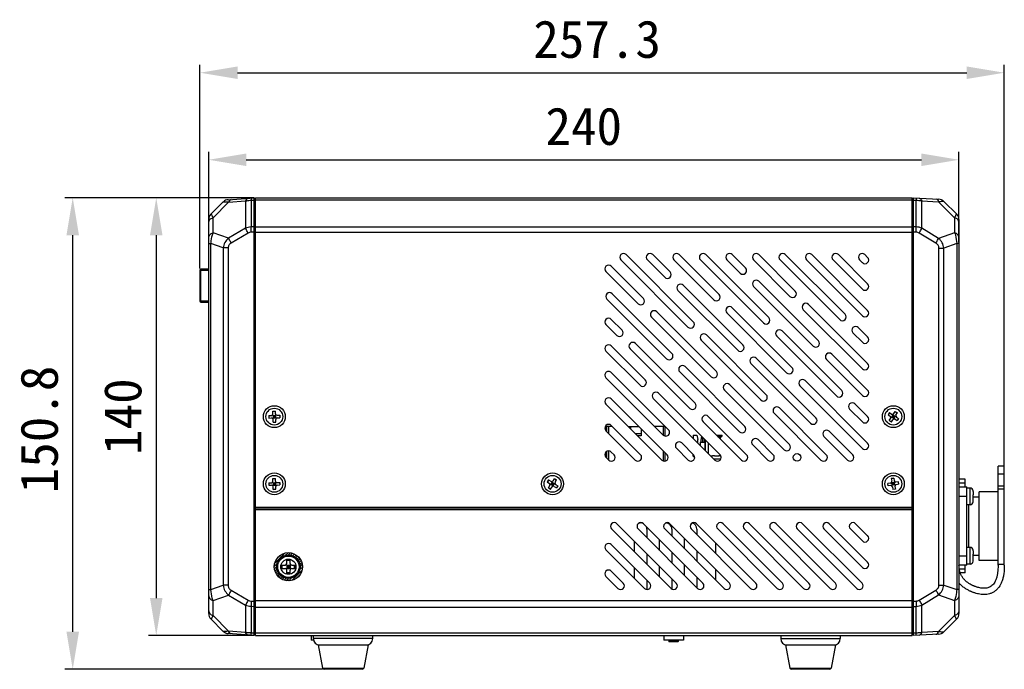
# Model space of a CAD drawing. Header units: millimetres. Extents: x 148 to 1107, y 759 to 1298.
# Tile 9 of 13: x 417 to 732, y 838 to 1046. Entities that reach past the tile are written whole.
import ezdxf

# ---------------------------------------------------------------- set-up
doc = ezdxf.new("R2010")
doc.units = ezdxf.units.MM
doc.header["$LTSCALE"] = 65.395
doc.header["$PDMODE"] = 3
doc.header["$PDSIZE"] = 8
doc.layers.get('0').update_dxf_attribs({"linetype": 'CONTINUOUS'})
doc.layers.get('Defpoints').update_dxf_attribs({"linetype": 'CONTINUOUS'})
doc.layers.add('00_COMPONENTS', color=7, linetype='CONTINUOUS')
doc.layers.add('51__DRAFT_DIMS', color=7, linetype='CONTINUOUS')
doc.styles.get("Standard").update_dxf_attribs({"font": 'simfang.ttf'})
doc.dimstyles.new('DIMSTYLE_1', dxfattribs={"dimtxt": 3, "dimasz": 3, "dimexe": 2.5, "dimexo": 0.5, "dimgap": 0.75, "dimtad": 1, "dimdsep": 46, "dimtxsty": 'STANDARD', "dimblk": '_FILLED', "dimblk1": '_FILLED', "dimblk2": '_FILLED', "dimcen": 0.09, "dimclrt": 3, "dimazin": 2, "dimtp": 0.5, "dimtm": 0.5, "dimtfac": 1, "dimtofl": 0, "dimtmove": 0, "dimatfit": 3, "dimldrblk": '_FILLED', "dimfxl": 1, "dimtolj": 1, "dimarcsym": 0})

# ---------------------------------------------------------------- blocks, each defined once
blk = doc.blocks.new('_FILLED')
at = {"color": 0, "linetype": 'ByBlock'}
blk.add_solid([(0, 0), (-1, 0.167), (-1, -0.167)], dxfattribs=at)
blk = doc.blocks.new('*D21')
at = {"layer": '51__DRAFT_DIMS', "color": 0, "lineweight": -2}
for p, q in [((477.58, 974.68), (477.58, 1003.49)), ((717.58, 974.68), (717.58, 1003.49)), ((489.58, 1000.99), (705.58, 1000.99))]:
    blk.add_line(p, q, dxfattribs=at)
at = {"layer": 'Defpoints', "color": 0}
for p in [(717.58, 1000.99), (477.58, 974.18), (717.58, 974.18)]:
    blk.add_point(p, dxfattribs=at)
at = {"layer": '51__DRAFT_DIMS', "color": 0, "linetype": 'ByBlock', "lineweight": -2, "xscale": 12, "yscale": 12, "zscale": 12, "rotation": 180}
blk.add_blockref('_FILLED', (477.58, 1000.99), dxfattribs=at)
at = {"layer": '51__DRAFT_DIMS', "color": 0, "linetype": 'ByBlock', "lineweight": -2, "xscale": 12, "yscale": 12, "zscale": 12}
blk.add_blockref('_FILLED', (717.58, 1000.99), dxfattribs=at)
at = {"layer": '51__DRAFT_DIMS', "color": 3, "insert": (597.55, 1017.74), "char_height": 12, "attachment_point": 2, "line_spacing_factor": 0.9}
blk.add_mtext('\\A1;\\A1;{\\C256;240}', dxfattribs=at)
blk = doc.blocks.new('*D32')
at = {"layer": '51__DRAFT_DIMS', "color": 0, "lineweight": -2}
for p, q in [((474.8, 966.2), (474.8, 1031.33)), ((732.08, 896.29), (732.08, 1031.33)), ((486.8, 1028.83), (720.08, 1028.83))]:
    blk.add_line(p, q, dxfattribs=at)
at = {"layer": 'Defpoints', "color": 0}
for p in [(732.08, 1028.83), (474.8, 965.7), (732.08, 895.79)]:
    blk.add_point(p, dxfattribs=at)
at = {"layer": '51__DRAFT_DIMS', "color": 0, "linetype": 'ByBlock', "lineweight": -2, "xscale": 12, "yscale": 12, "zscale": 12, "rotation": 180}
blk.add_blockref('_FILLED', (474.8, 1028.83), dxfattribs=at)
at = {"layer": '51__DRAFT_DIMS', "color": 0, "linetype": 'ByBlock', "lineweight": -2, "xscale": 12, "yscale": 12, "zscale": 12}
blk.add_blockref('_FILLED', (732.08, 1028.83), dxfattribs=at)
at = {"layer": '51__DRAFT_DIMS', "color": 3, "insert": (601.83, 1045.58), "char_height": 12, "attachment_point": 2, "line_spacing_factor": 0.9}
blk.add_mtext('\\A1;\\A1;{\\C256;257.3}', dxfattribs=at)
blk = doc.blocks.new('*D26')
at = {"layer": '51__DRAFT_DIMS', "color": 0, "lineweight": -2}
for p, q in [((492.08, 988.85), (458.31, 988.85)), ((460.81, 976.85), (460.81, 860.85)), ((492.08, 848.85), (458.31, 848.85))]:
    blk.add_line(p, q, dxfattribs=at)
at = {"layer": 'Defpoints', "color": 0}
for p in [(492.58, 988.85), (460.81, 848.85), (492.58, 848.85)]:
    blk.add_point(p, dxfattribs=at)
at = {"layer": '51__DRAFT_DIMS', "color": 0, "linetype": 'ByBlock', "lineweight": -2, "xscale": 12, "yscale": 12, "zscale": 12}
for p, rotation in [((460.81, 988.85), 90), ((460.81, 848.85), 270)]:
    blk.add_blockref('_FILLED', p, dxfattribs=dict(at, rotation=rotation))
at = {"layer": '51__DRAFT_DIMS', "color": 3, "insert": (444.06, 918.85), "char_height": 12, "attachment_point": 2, "rotation": 90, "line_spacing_factor": 0.9}
blk.add_mtext('\\A1;\\A1;{\\C256;140}', dxfattribs=at)
blk = doc.blocks.new('*D27')
at = {"layer": '51__DRAFT_DIMS', "color": 0, "lineweight": -2}
for p, q in [((492.08, 988.85), (431.59, 988.85)), ((434.09, 850.05), (434.09, 976.85)), ((513.99, 838.05), (431.59, 838.05))]:
    blk.add_line(p, q, dxfattribs=at)
at = {"layer": 'Defpoints', "color": 0}
for p in [(434.09, 988.85), (492.58, 988.85), (514.49, 838.05)]:
    blk.add_point(p, dxfattribs=at)
at = {"layer": '51__DRAFT_DIMS', "color": 0, "linetype": 'ByBlock', "lineweight": -2, "xscale": 12, "yscale": 12, "zscale": 12}
for p, rotation in [((434.09, 988.85), 90), ((434.09, 838.05), 270)]:
    blk.add_blockref('_FILLED', p, dxfattribs=dict(at, rotation=rotation))
at = {"layer": '51__DRAFT_DIMS', "color": 3, "insert": (417.34, 914.75), "char_height": 12, "attachment_point": 2, "rotation": 90, "line_spacing_factor": 0.9}
blk.add_mtext('\\A1;\\A1;{\\C256;150.8}', dxfattribs=at)

msp = doc.modelspace()

# ---------------------------------------------------------------- linework, layer by layer
msp.add_circle((503.08, 870.85), 4.5)
at = {"layer": '00_COMPONENTS'}
for p, q in [((478.283, 983.553), (482.268, 987.539)), ((478.974, 982.478), (483.947, 987.452)), ((483.798, 988.236), (492.18, 988.822)), ((483.947, 987.452), (489.39, 987.832)), ((489.39, 987.832), (489.39, 979.091)), ((491.137, 988.048), (492.18, 988.121)), ((491.137, 988.048), (491.137, 979.509)), ((492.18, 848.878), (492.18, 988.822)), ((492.18, 988.35), (492.58, 988.35)), ((492.18, 987.795), (492.58, 987.795)), ((492.58, 988.85), (702.58, 988.85)), ((492.58, 889.85), (492.58, 988.85)), ((492.58, 988.147), (702.58, 988.147)), ((702.58, 889.85), (702.58, 988.85)), ((702.98, 988.35), (702.58, 988.35)), ((702.98, 987.794), (702.58, 987.794)), ((702.98, 988.829), (711.157, 988.4)), ((702.98, 848.871), (702.98, 988.829)), ((702.98, 988.127), (703.875, 988.08)), ((703.875, 979.524), (703.875, 988.08)), ((705.709, 987.876), (711.069, 987.595)), ((705.709, 979.086), (705.709, 987.876)), ((711.069, 987.595), (716.185, 982.479)), ((712.729, 987.701), (716.877, 983.553)), ((477.58, 855.844), (477.58, 981.856)), ((478.974, 977.646), (478.974, 982.478)), ((492.18, 979.539), (491.137, 979.509)), ((492.58, 979.553), (702.58, 979.553)), ((703.875, 979.524), (702.98, 979.543)), ((716.185, 982.479), (716.185, 977.646)), ((717.58, 981.856), (717.58, 855.844)), ((483.947, 975.919), (478.974, 977.646)), ((489.39, 979.091), (483.947, 975.919)), ((490.229, 977.55), (484.785, 974.378)), ((492.18, 977.847), (491.137, 977.816)), ((492.18, 979.198), (492.58, 979.198)), ((492.18, 977.858), (492.58, 977.858)), ((492.58, 977.856), (702.58, 977.856)), ((702.98, 979.198), (702.58, 979.198)), ((702.98, 977.857), (702.58, 977.857)), ((703.875, 977.829), (702.98, 977.848)), ((710.188, 974.328), (704.829, 977.546)), ((711.069, 975.869), (705.709, 979.086)), ((716.185, 977.646), (711.069, 975.869)), ((477.58, 974.176), (478.283, 974.176)), ((478.283, 863.524), (478.283, 974.176)), ((482.268, 972.792), (478.283, 974.176)), ((716.877, 974.176), (712.729, 972.735)), ((717.58, 974.176), (716.877, 974.176)), ((716.877, 974.176), (716.877, 863.524)), ((482.268, 972.792), (482.268, 864.908)), ((483.798, 972.792), (482.268, 972.792)), ((483.798, 972.792), (483.798, 864.908)), ((632.58, 949.204), (611.122, 970.662)), ((625.155, 965.114), (619.606, 970.663)), ((640.82, 957.934), (628.091, 970.663)), ((656.73, 950.51), (636.578, 970.662)), ((649.306, 966.42), (645.062, 970.663)), ((665.215, 958.995), (653.548, 970.662)), ((681.125, 951.57), (662.033, 970.662)), ((688.364, 952.817), (670.519, 970.662)), ((688.364, 961.302), (679.004, 970.662)), ((688.364, 969.787), (687.489, 970.662)), ((711.157, 972.735), (712.729, 972.735)), ((711.157, 864.964), (711.157, 972.735)), ((712.729, 864.964), (712.729, 972.735)), ((616.67, 956.629), (606.364, 966.935)), ((609.425, 968.965), (630.883, 947.507)), ((617.91, 968.965), (623.458, 963.417)), ((626.395, 968.965), (639.123, 956.237)), ((634.881, 968.965), (655.033, 948.813)), ((643.366, 968.965), (647.609, 964.723)), ((651.85, 968.966), (663.518, 957.298)), ((660.336, 968.965), (679.428, 949.873)), ((668.822, 968.965), (686.667, 951.12)), ((677.307, 968.965), (686.667, 959.605)), ((685.792, 968.965), (686.667, 968.09)), ((474.799, 965.7), (474.799, 955.8)), ((474.799, 965.7), (477.58, 965.7)), ((474.932, 965.7), (474.932, 955.8)), ((477.58, 966), (475.099, 966)), ((604.667, 965.237), (614.973, 954.932)), ((648.49, 941.779), (629.398, 960.871)), ((672.64, 943.085), (653.548, 962.177)), ((625.738, 939.075), (606.647, 958.167)), ((627.701, 959.174), (646.793, 940.082)), ((651.851, 960.48), (670.943, 941.388)), ((477.58, 955.8), (474.799, 955.8)), ((475.099, 955.5), (477.58, 955.5)), ((604.95, 956.47), (624.041, 937.378)), ((688.364, 935.846), (669.458, 954.752)), ((640.005, 933.294), (620.913, 952.386)), ((643.366, 951.995), (662.458, 932.903)), ((664.155, 934.6), (645.063, 953.692)), ((667.761, 953.055), (686.667, 934.149)), ((604.667, 948.267), (608.132, 944.803)), ((609.829, 946.5), (606.364, 949.965)), ((619.216, 950.689), (638.308, 931.597)), ((655.915, 925.869), (636.823, 944.961)), ((680.065, 927.175), (660.973, 946.267)), ((683.671, 945.631), (686.668, 942.633)), ((688.364, 944.331), (685.368, 947.328)), ((633.163, 923.165), (614.071, 942.257)), ((635.126, 943.264), (654.218, 924.172)), ((659.276, 944.57), (678.368, 925.478)), ((604.667, 939.781), (615.556, 928.893)), ((617.253, 930.59), (606.364, 941.479)), ((612.374, 940.56), (631.466, 921.468)), ((688.364, 927.361), (676.882, 938.843)), ((651.036, 935.84), (670.127, 916.748)), ((671.825, 918.445), (652.733, 937.537)), ((675.186, 937.145), (686.668, 925.663)), ((624.67, 914.672), (606.238, 933.103)), ((628.284, 933.135), (647.376, 914.043)), ((649.073, 915.74), (629.981, 934.832)), ((604.664, 931.292), (622.972, 912.975)), ((688.364, 910.39), (668.397, 930.357)), ((641.181, 906.662), (621.496, 926.347)), ((642.55, 927.354), (661.642, 908.262)), ((663.339, 909.96), (644.247, 929.051)), ((666.7, 928.66), (686.667, 908.693)), ((604.667, 922.811), (622.513, 904.965)), ((624.21, 906.662), (606.364, 924.508)), ((619.799, 924.65), (639.484, 904.965)), ((688.364, 918.875), (684.307, 922.933)), ((498.117, 920.584), (498.917, 920.613)), ((498.148, 919.735), (498.117, 920.584)), ((498.118, 920.557), (498.918, 920.586)), ((498.947, 919.764), (498.917, 920.613)), ((658.46, 919.93), (673.426, 904.964)), ((675.122, 906.662), (660.157, 921.627)), ((682.61, 921.235), (686.668, 917.178)), ((695.326, 920.135), (694.892, 919.462)), ((695.349, 920.12), (694.915, 919.447)), ((695.326, 920.135), (696.04, 919.674)), ((696.731, 919.823), (697.192, 920.537)), ((697.177, 920.514), (697.849, 920.081)), ((697.192, 920.537), (697.864, 920.104)), ((697.404, 919.389), (697.864, 920.104)), ((496.816, 919.187), (497.666, 919.217)), ((496.816, 919.187), (496.845, 918.387)), ((496.844, 919.188), (496.872, 918.388)), ((496.845, 918.387), (497.695, 918.418)), ((498.014, 919.376), (499.145, 918.323)), ((498.053, 918.284), (499.106, 919.416)), ((498.166, 919.235), (498.965, 919.264)), ((498.166, 919.235), (498.194, 918.436)), ((498.18, 918.835), (498.979, 918.864)), ((498.194, 918.436), (498.994, 918.464)), ((498.243, 917.087), (498.212, 917.936)), ((498.242, 917.114), (499.041, 917.143)), ((498.243, 917.087), (499.042, 917.115)), ((498.565, 919.25), (498.594, 918.45)), ((498.965, 919.264), (498.994, 918.464)), ((499.042, 917.115), (499.012, 917.965)), ((499.465, 919.282), (500.314, 919.312)), ((499.493, 918.482), (500.343, 918.513)), ((500.287, 919.311), (500.315, 918.512)), ((500.314, 919.312), (500.343, 918.513)), ((635.709, 917.225), (647.97, 904.964)), ((649.666, 906.662), (637.405, 918.923)), ((694.892, 919.462), (695.606, 919.002)), ((695.295, 917.596), (695.756, 918.31)), ((695.295, 917.596), (695.967, 917.162)), ((695.31, 917.619), (695.982, 917.185)), ((695.824, 918.687), (697.335, 919.013)), ((695.967, 917.162), (696.428, 917.877)), ((696.46, 919.403), (696.027, 918.731)), ((696.027, 918.731), (696.699, 918.297)), ((696.243, 919.067), (696.916, 918.633)), ((696.796, 919.186), (696.363, 918.514)), ((696.743, 918.094), (696.417, 919.605)), ((696.46, 919.403), (697.133, 918.969)), ((697.133, 918.969), (696.699, 918.297)), ((697.119, 918.026), (697.833, 917.565)), ((697.553, 918.698), (698.267, 918.237)), ((698.244, 918.252), (697.81, 917.58)), ((698.267, 918.237), (697.833, 917.565)), ((606.643, 915.744), (604.532, 915.744)), ((604.532, 915.744), (604.532, 914.492)), ((604.667, 914.326), (614.028, 904.965)), ((604.932, 914.061), (604.932, 915.744)), ((605.432, 915.744), (605.432, 913.561)), ((615.725, 906.662), (606.364, 916.023)), ((611.734, 915.744), (615.128, 915.744)), ((612.532, 915.744), (612.532, 914.947)), ((613.986, 913.493), (615.932, 913.493)), ((615.932, 914.941), (615.932, 912.694)), ((623.532, 915.744), (620.204, 915.744)), ((623.032, 912.925), (623.032, 915.744)), ((623.532, 915.744), (623.532, 912.662)), ((683.607, 906.662), (676.067, 914.202)), ((615.932, 912.694), (614.784, 912.694)), ((632.805, 906.536), (628.912, 910.429)), ((632.53, 912.944), (633.78, 912.944)), ((632.53, 912.944), (632.53, 911.919)), ((633.78, 912.944), (634.03, 911.544)), ((634.03, 910.419), (634.03, 911.544)), ((634.78, 910.644), (636.28, 910.644)), ((634.78, 910.644), (634.78, 909.669)), ((635.231, 912.612), (635.03, 911.244)), ((635.03, 911.244), (635.03, 910.644)), ((635.68, 910.644), (635.68, 912.163)), ((636.18, 910.644), (636.18, 911.663)), ((636.28, 910.644), (636.28, 908.169)), ((636.53, 907.919), (636.53, 911.313)), ((637.43, 907.044), (637.43, 910.413)), ((637.48, 907.044), (637.48, 910.363)), ((639.99, 912.944), (641.78, 912.944)), ((640.24, 912.694), (641.78, 912.694)), ((640.49, 912.444), (641.03, 912.444)), ((641.03, 912.444), (641.03, 912.944)), ((641.28, 911.654), (641.28, 912.944)), ((641.28, 912.444), (641.53, 912.444)), ((641.53, 912.444), (641.53, 912.944)), ((641.78, 912.694), (641.78, 912.944)), ((658.151, 906.662), (653.316, 911.498)), ((674.37, 912.505), (681.91, 904.965)), ((604.532, 907.372), (604.532, 906.007)), ((604.932, 905.576), (604.932, 907.734)), ((605.432, 907.883), (605.432, 905.076)), ((607.24, 906.662), (606.364, 907.537)), ((623.032, 904.663), (623.032, 907.841)), ((623.532, 907.341), (623.532, 904.628)), ((627.215, 908.732), (630.994, 904.962)), ((651.619, 909.801), (656.455, 904.964)), ((604.667, 905.84), (605.542, 904.965)), ((632.53, 906.244), (632.53, 906.812)), ((633.03, 905.79), (632.53, 906.244)), ((638.125, 906.324), (638.78, 906.324)), ((638.78, 906.319), (638.78, 906.324)), ((639.125, 905.324), (641.426, 905.324)), ((639.38, 906.324), (640.728, 906.324)), ((639.38, 906.324), (639.38, 906.319)), ((640.829, 906.319), (640.829, 906.321)), ((732.08, 902.984), (730.08, 902.984)), ((730.08, 871.35), (730.08, 902.984)), ((732.08, 871.35), (732.08, 902.984)), ((496.816, 897.687), (497.666, 897.717)), ((496.816, 897.687), (496.845, 896.887)), ((496.844, 897.688), (496.872, 896.888)), ((498.014, 897.876), (499.145, 896.823)), ((498.053, 896.784), (499.106, 897.916)), ((498.117, 899.084), (498.917, 899.113)), ((498.148, 898.235), (498.117, 899.084)), ((498.118, 899.057), (498.918, 899.086)), ((498.166, 897.735), (498.965, 897.764)), ((498.166, 897.735), (498.194, 896.936)), ((498.187, 897.137), (498.808, 897.758)), ((498.565, 897.75), (498.594, 896.95)), ((498.947, 898.264), (498.917, 899.113)), ((498.965, 897.764), (498.994, 896.964)), ((499.465, 897.782), (500.314, 897.812)), ((500.287, 897.811), (500.315, 897.012)), ((500.314, 897.812), (500.343, 897.013)), ((586.326, 898.635), (585.892, 897.962)), ((585.892, 897.962), (586.606, 897.502)), ((586.349, 898.62), (585.915, 897.947)), ((586.326, 898.635), (587.04, 898.174)), ((587.46, 897.903), (587.027, 897.231)), ((587.176, 897.081), (587.787, 897.692)), ((587.211, 897.516), (587.454, 897.76)), ((587.796, 897.686), (587.363, 897.014)), ((587.743, 896.594), (587.417, 898.105)), ((587.46, 897.903), (588.133, 897.469)), ((587.731, 898.323), (588.192, 899.037)), ((588.177, 899.014), (588.849, 898.581)), ((588.192, 899.037), (588.864, 898.604)), ((588.404, 897.889), (588.864, 898.604)), ((695.63, 897.611), (694.789, 897.483)), ((696.713, 899.14), (695.922, 899.02)), ((695.922, 899.02), (696.049, 898.18)), ((696.717, 899.113), (695.926, 898.993)), ((695.957, 897.808), (697.202, 896.891)), ((696.121, 896.728), (697.038, 897.972)), ((696.915, 897.805), (696.124, 897.685)), ((696.244, 896.894), (696.124, 897.685)), ((696.185, 897.284), (696.668, 897.768)), ((696.219, 896.919), (696.94, 897.64)), ((696.64, 896.954), (696.52, 897.745)), ((696.713, 899.14), (696.84, 898.3)), ((697.035, 897.014), (696.915, 897.805)), ((698.25, 898.007), (697.41, 897.88)), ((698.343, 897.212), (698.223, 898.003)), ((698.37, 897.216), (698.25, 898.007)), ((719.58, 898.85), (717.58, 898.85)), ((719.58, 896.35), (719.58, 898.85)), ((732.08, 900.484), (730.08, 900.484)), ((496.845, 896.887), (497.695, 896.918)), ((498.18, 897.335), (498.979, 897.364)), ((498.194, 896.936), (498.994, 896.964)), ((498.243, 895.587), (498.212, 896.436)), ((498.242, 895.614), (499.041, 895.643)), ((498.243, 895.587), (499.042, 895.615)), ((498.435, 896.944), (498.975, 897.485)), ((499.042, 895.615), (499.012, 896.465)), ((499.493, 896.982), (500.343, 897.013)), ((586.295, 896.096), (586.756, 896.81)), ((586.295, 896.096), (586.967, 895.662)), ((586.31, 896.119), (586.982, 895.685)), ((586.824, 897.187), (588.335, 897.513)), ((586.967, 895.662), (587.428, 896.377)), ((587.027, 897.231), (587.699, 896.797)), ((587.243, 897.567), (587.916, 897.133)), ((587.515, 896.98), (587.949, 897.414)), ((588.133, 897.469), (587.699, 896.797)), ((588.119, 896.526), (588.833, 896.065)), ((588.553, 897.198), (589.267, 896.737)), ((589.244, 896.752), (588.81, 896.08)), ((589.267, 896.737), (588.833, 896.065)), ((694.909, 896.692), (694.789, 897.483)), ((694.936, 896.696), (694.817, 897.487)), ((695.75, 896.82), (694.909, 896.692)), ((696.975, 897.41), (696.184, 897.29)), ((697.035, 897.014), (696.244, 896.894)), ((696.319, 896.4), (696.446, 895.56)), ((697.233, 895.707), (696.442, 895.587)), ((697.237, 895.679), (696.446, 895.56)), ((696.685, 896.945), (696.998, 897.258)), ((697.11, 896.52), (697.237, 895.679)), ((698.37, 897.216), (697.529, 897.089)), ((719.58, 897.6), (717.58, 897.6)), ((717.58, 896.35), (720.08, 896.35)), ((720.08, 871.35), (720.08, 896.35)), ((721.16, 896.025), (720.08, 896.025)), ((721.16, 890.675), (721.16, 896.025)), ((722.15, 895.091), (722.157, 895.097)), ((722.16, 894.948), (722.16, 893.85)), ((730.08, 894.85), (724.08, 894.85)), ((724.08, 872.85), (724.08, 894.85)), ((730.08, 896.744), (732.08, 896.744)), ((730.08, 895.789), (732.08, 895.789)), ((720.08, 893.35), (717.58, 893.35)), ((722.15, 893.85), (722.16, 893.85)), ((722.16, 892.85), (722.15, 892.85)), ((722.157, 891.602), (722.15, 891.609)), ((722.157, 893.2), (724.08, 893.2)), ((722.16, 891.751), (722.16, 892.85)), ((492.58, 889.85), (702.58, 889.85)), ((492.58, 889.05), (492.58, 889.85)), ((702.58, 889.55), (492.58, 889.55)), ((702.58, 889.05), (492.58, 889.05)), ((492.58, 848.85), (492.58, 889.05)), ((702.58, 889.05), (702.58, 889.85)), ((702.58, 848.85), (702.58, 889.05)), ((721.16, 890.675), (720.08, 890.675)), ((720.58, 890.675), (720.58, 877.025)), ((606.469, 882.92), (625.469, 863.92)), ((627.166, 865.617), (608.166, 884.617)), ((614.954, 882.92), (633.954, 863.92)), ((635.651, 865.617), (616.651, 884.617)), ((617.78, 882.85), (617.78, 880.095)), ((623.439, 882.92), (642.439, 863.92)), ((644.137, 865.617), (625.137, 884.617)), ((625.78, 882.85), (625.78, 880.58)), ((631.925, 882.92), (650.925, 863.92)), ((652.622, 865.617), (633.622, 884.617)), ((633.78, 882.85), (633.78, 881.065)), ((640.41, 882.92), (659.41, 863.92)), ((661.107, 865.617), (642.107, 884.617)), ((648.895, 882.92), (667.895, 863.92)), ((669.592, 865.617), (650.592, 884.617)), ((657.381, 882.92), (676.381, 863.92)), ((678.078, 865.617), (659.078, 884.617)), ((665.866, 882.92), (684.866, 863.92)), ((686.563, 865.617), (667.563, 884.617)), ((674.351, 882.92), (686.667, 870.604)), ((688.364, 872.301), (676.048, 884.617)), ((682.836, 882.92), (686.667, 879.089)), ((688.364, 880.786), (684.533, 884.617)), ((613.78, 875.609), (613.78, 879.004)), ((621.78, 876.095), (621.78, 879.489)), ((629.78, 876.58), (629.78, 879.974)), ((604.667, 876.236), (616.984, 863.92)), ((618.681, 865.617), (606.364, 877.933)), ((633.78, 875.974), (633.78, 872.58)), ((639.78, 875.065), (639.78, 878.459)), ((721.16, 877.025), (720.08, 877.025)), ((721.16, 871.675), (721.16, 877.025)), ((722.15, 876.091), (722.157, 876.097)), ((722.16, 875.948), (722.16, 874.85)), ((498.715, 871.946), (501.984, 875.214)), ((499.481, 873.552), (500.378, 874.449)), ((502.059, 874.449), (502.958, 875.348)), ((502.53, 871.9), (502.53, 873.05)), ((502.53, 873.05), (503.63, 873.05)), ((503.63, 872.808), (502.53, 872.808)), ((503.064, 874.615), (503.749, 875.3)), ((503.63, 871.9), (503.63, 873.05)), ((503.806, 874.517), (504.431, 875.142)), ((504.456, 874.326), (505.033, 874.904)), ((505.017, 874.047), (505.568, 874.599)), ((505.505, 873.695), (506.045, 874.235)), ((505.927, 873.278), (506.465, 873.815)), ((506.28, 872.79), (506.829, 873.339)), ((506.561, 872.232), (507.133, 872.804)), ((617.78, 875.004), (617.78, 871.609)), ((625.78, 875.489), (625.78, 872.095)), ((717.58, 874.35), (720.08, 874.35)), ((722.15, 874.85), (722.16, 874.85)), ((722.16, 873.85), (722.15, 873.85)), ((722.157, 872.602), (722.15, 872.609)), ((722.157, 874.5), (724.08, 874.5)), ((722.16, 872.751), (722.16, 873.85)), ((730.08, 872.85), (724.08, 872.85)), ((498.581, 870.972), (499.483, 871.873)), ((498.63, 870.18), (499.343, 870.894)), ((498.787, 869.498), (499.408, 870.119)), ((499.026, 868.896), (499.598, 869.468)), ((500.88, 871.4), (500.88, 870.3)), ((500.88, 871.4), (502.03, 871.4)), ((500.88, 870.3), (502.03, 870.3)), ((501.121, 870.3), (501.121, 871.4)), ((502.383, 871.546), (503.776, 870.153)), ((502.383, 870.153), (503.776, 871.546)), ((502.53, 871.4), (502.53, 870.3)), ((502.53, 871.4), (503.63, 871.4)), ((503.63, 870.85), (502.53, 870.85)), ((502.53, 870.3), (503.63, 870.3)), ((502.53, 868.65), (502.53, 869.8)), ((503.08, 870.3), (503.08, 871.4)), ((503.63, 871.4), (503.63, 870.3)), ((503.63, 868.65), (503.63, 869.8)), ((504.13, 871.4), (505.28, 871.4)), ((504.13, 870.3), (505.28, 870.3)), ((504.175, 866.485), (507.444, 869.754)), ((505.038, 870.3), (505.038, 871.4)), ((505.28, 871.4), (505.28, 870.3)), ((506.676, 869.827), (507.578, 870.728)), ((506.751, 871.581), (507.372, 872.202)), ((506.816, 870.806), (507.529, 871.52)), ((610.195, 865.617), (606.364, 869.448)), ((613.78, 867.124), (613.78, 870.518)), ((621.78, 867.609), (621.78, 871.004)), ((629.78, 868.095), (629.78, 871.489)), ((639.78, 866.58), (639.78, 869.974)), ((720.08, 871.35), (717.58, 871.35)), ((719.58, 870.1), (717.674, 870.1)), ((719.58, 868.85), (719.58, 871.35)), ((721.16, 871.675), (720.08, 871.675)), ((730.08, 871.715), (732.08, 871.715)), ((499.331, 868.361), (499.879, 868.91)), ((499.695, 867.885), (500.232, 868.422)), ((500.115, 867.465), (500.654, 868.005)), ((500.591, 867.101), (501.142, 867.652)), ((501.126, 866.796), (501.703, 867.373)), ((501.728, 866.558), (502.353, 867.183)), ((502.41, 866.4), (503.095, 867.085)), ((503.63, 868.891), (502.53, 868.891)), ((502.53, 868.65), (503.63, 868.65)), ((503.201, 866.351), (504.1, 867.25)), ((505.78, 867.25), (506.679, 868.149)), ((604.667, 867.751), (608.498, 863.92)), ((617.78, 866.518), (617.78, 863.571)), ((625.78, 867.004), (625.78, 863.698)), ((633.78, 867.489), (633.78, 864.095)), ((719.58, 868.85), (717.991, 868.85)), ((477.58, 863.524), (478.283, 863.524)), ((478.283, 863.524), (482.268, 864.908)), ((483.798, 864.908), (482.268, 864.908)), ((484.785, 863.322), (490.229, 860.149)), ((704.829, 860.154), (710.188, 863.372)), ((711.157, 864.964), (712.729, 864.964)), ((712.729, 864.964), (716.877, 863.524)), ((717.58, 863.524), (716.877, 863.524)), ((478.974, 860.054), (483.947, 861.781)), ((478.974, 855.221), (478.974, 860.054)), ((483.947, 861.781), (489.39, 858.608)), ((491.137, 859.883), (492.18, 859.853)), ((492.18, 859.842), (492.58, 859.842)), ((492.58, 860.092), (702.58, 860.092)), ((702.98, 859.843), (702.58, 859.843)), ((702.98, 859.851), (703.875, 859.871)), ((705.709, 858.613), (711.069, 861.831)), ((711.069, 861.831), (716.185, 860.054)), ((716.185, 860.054), (716.185, 855.221)), ((489.39, 858.608), (489.39, 849.868)), ((491.137, 858.19), (491.137, 849.652)), ((491.137, 858.19), (492.18, 858.16)), ((492.18, 858.502), (492.58, 858.502)), ((492.58, 857.971), (702.58, 857.971)), ((702.98, 858.501), (702.58, 858.501)), ((702.98, 858.157), (703.875, 858.176)), ((703.875, 849.62), (703.875, 858.176)), ((705.709, 849.824), (705.709, 858.613)), ((482.268, 850.161), (478.283, 854.147)), ((483.947, 850.248), (478.974, 855.221)), ((716.185, 855.221), (711.069, 850.104)), ((716.877, 854.147), (712.729, 849.999)), ((492.18, 848.878), (483.798, 849.464)), ((489.39, 849.868), (483.947, 850.248)), ((492.18, 849.579), (491.137, 849.652)), ((492.18, 849.905), (492.58, 849.905)), ((492.18, 849.35), (492.58, 849.35)), ((492.58, 849.729), (702.58, 849.729)), ((492.58, 848.85), (702.58, 848.85)), ((510.33, 848.85), (510.33, 847.351)), ((511.144, 847.351), (510.33, 847.351)), ((511.08, 847.85), (511.08, 848.85)), ((530.08, 847.85), (511.08, 847.85)), ((530.08, 847.85), (530.08, 848.85)), ((623.13, 848.85), (623.13, 847.351)), ((629.429, 847.351), (623.13, 847.351)), ((624.78, 847.351), (624.78, 846.95)), ((624.93, 846.85), (624.93, 847.351)), ((625.05, 846.85), (625.05, 847.351)), ((627.509, 846.85), (627.509, 847.351)), ((627.63, 846.85), (627.63, 847.351)), ((627.78, 847.351), (627.78, 846.95)), ((629.429, 848.85), (629.429, 847.351)), ((660.58, 848.85), (660.58, 847.85)), ((660.58, 847.85), (679.58, 847.85)), ((679.58, 848.85), (679.58, 847.85)), ((702.98, 849.905), (702.58, 849.905)), ((702.98, 849.35), (702.58, 849.35)), ((703.875, 849.62), (702.98, 849.573)), ((711.157, 849.299), (702.98, 848.871)), ((711.069, 850.104), (705.709, 849.824)), ((512.58, 845.85), (514.002, 838.455)), ((512.58, 845.85), (528.58, 845.85)), ((528.58, 845.85), (527.158, 838.455)), ((627.78, 846.95), (624.78, 846.95)), ((624.88, 846.85), (624.78, 846.95)), ((627.68, 846.85), (624.88, 846.85)), ((627.68, 846.85), (627.78, 846.95)), ((662.08, 845.85), (678.08, 845.85)), ((662.08, 845.85), (663.502, 838.455)), ((678.08, 845.85), (676.658, 838.455)), ((514.002, 838.455), (527.158, 838.455)), ((526.667, 838.05), (514.493, 838.05)), ((663.502, 838.455), (676.658, 838.455)), ((676.167, 838.05), (663.993, 838.05))]:
    msp.add_line(p, q, dxfattribs=at)
for centre, radius in [((498.58, 918.85), 3.5), ((498.58, 918.85), 2.7), ((696.58, 918.85), 3.5), ((696.58, 918.85), 2.7), ((665.788, 905.814), 1.2), ((498.58, 897.35), 3.5), ((587.58, 897.35), 3.5), ((696.58, 897.35), 3.5), ((498.58, 897.35), 2.7), ((587.58, 897.35), 2.7), ((696.58, 897.35), 2.7), ((503.08, 870.85), 3.75), ((503.08, 870.85), 3.425), ((503.08, 870.85), 2.425)]:
    msp.add_circle(centre, radius, dxfattribs=at)
for centre, radius, start, end in [((483.966, 985.842), 2.4, 94, 135), ((711.032, 986.004), 2.4, 45, 87), ((479.98, 981.856), 2.4, 135, 180), ((715.18, 981.856), 2.4, 0, 45), ((610.273, 969.814), 1.2, 45, 225), ((618.759, 969.814), 1.2, 45.0747, 225), ((627.244, 969.814), 1.2, 45.06032, 225), ((635.729, 969.814), 1.2, 45, 225), ((644.214, 969.814), 1.2, 45.05402, 225), ((652.7, 969.814), 1.2, 45, 224.91294), ((661.185, 969.814), 1.2, 45, 225), ((669.67, 969.814), 1.2, 45, 225), ((678.156, 969.814), 1.2, 45, 225), ((686.641, 969.814), 1.2, 45, 225), ((605.516, 966.086), 1.2, 45.04954, 225), ((687.516, 968.939), 1.2, 225, 45), ((475.099, 965.7), 0.3, 90, 180), ((624.307, 964.265), 1.2, 225, 45), ((648.457, 965.571), 1.2, 225, 45), ((628.55, 960.023), 1.2, 45, 225), ((652.7, 961.328), 1.2, 45, 225), ((687.516, 960.453), 1.2, 225, 45), ((605.798, 957.318), 1.2, 45, 225), ((639.972, 957.086), 1.2, 225, 45), ((664.367, 958.146), 1.2, 225, 45), ((475.099, 955.8), 0.3, 180, 270), ((615.822, 955.78), 1.2, 225, 45), ((668.61, 953.904), 1.2, 45, 225), ((620.064, 951.537), 1.2, 45, 225), ((644.214, 952.843), 1.2, 45, 225), ((680.277, 950.722), 1.2, 225, 45), ((687.516, 951.968), 1.2, 225, 45), ((605.516, 949.115), 1.2, 45.05228, 225), ((631.732, 948.355), 1.2, 225, 45), ((655.882, 949.661), 1.2, 225, 45), ((608.98, 945.651), 1.2, 225, 45), ((635.974, 944.113), 1.2, 45, 225), ((660.124, 945.419), 1.2, 45, 225), ((684.519, 946.479), 1.2, 45, 225), ((605.516, 940.63), 1.2, 45.02735, 225), ((613.223, 941.408), 1.2, 45, 225), ((647.641, 940.931), 1.2, 225, 45), ((671.792, 942.237), 1.2, 225, 45), ((687.516, 943.483), 1.2, 225.05935, 45), ((624.89, 938.226), 1.2, 225, 45), ((676.034, 937.994), 1.2, 45.04688, 225), ((651.884, 936.688), 1.2, 45, 225), ((687.516, 934.997), 1.2, 225, 45), ((629.133, 933.984), 1.2, 45, 225), ((639.156, 932.446), 1.2, 225, 45), ((663.306, 933.751), 1.2, 225, 45), ((616.405, 929.741), 1.2, 225, 45), ((643.399, 928.203), 1.2, 45, 225), ((667.549, 929.509), 1.2, 45, 225), ((620.647, 925.499), 1.2, 45, 225), ((679.216, 926.327), 1.2, 225, 45), ((687.516, 926.512), 1.2, 225.05133, 45), ((605.516, 923.659), 1.2, 45, 225), ((632.315, 922.317), 1.2, 225, 45), ((655.066, 925.021), 1.2, 225, 45), ((683.459, 922.084), 1.2, 45.05119, 225), ((497.648, 919.717), 0.5, 272.0569, 2.0569), ((499.447, 919.782), 0.5, 182.0569, 272.0569), ((659.309, 920.778), 1.2, 45, 225), ((696.311, 920.094), 0.5, 237.17785, 327.17785), ((497.712, 917.918), 0.5, 2.0569, 92.0569), ((499.511, 917.983), 0.5, 92.0569, 182.0569), ((636.557, 918.074), 1.2, 45.04791, 225), ((670.976, 917.596), 1.2, 225, 45), ((687.516, 918.027), 1.2, 225.05217, 45), ((695.335, 918.581), 0.5, 327.17785, 57.17785), ((696.848, 917.606), 0.5, 57.17785, 147.17785), ((697.824, 919.118), 0.5, 147.17785, 237.17785), ((605.516, 915.174), 1.2, 45, 225), ((623.821, 913.823), 1.2, 224.98714, 45), ((648.224, 914.892), 1.2, 225, 45), ((675.219, 913.354), 1.2, 45, 225), ((628.064, 909.58), 1.2, 45, 224.99263), ((641.03, 912.694), 0.25, 270.00219, 359.99754), ((641.53, 912.694), 0.25, 270.00098, 360), ((652.467, 910.649), 1.2, 45, 225), ((687.516, 909.542), 1.2, 225, 45), ((605.516, 906.689), 1.2, 45, 225), ((634.53, 910.144), 0.5, 296.42875, 300.01568), ((662.491, 909.111), 1.2, 225, 45), ((606.391, 905.814), 1.2, 225, 45), ((614.876, 905.814), 1.2, 225, 45), ((623.362, 905.814), 1.2, 225, 45), ((639.062, 888.292), 18.029, 89.94326, 90.89668), ((639.097, 888.292), 18.029, 89.10332, 90.05674), ((640.332, 905.814), 1.2, 225, 45), ((640.728, 905.293), 1.031, 84.3664, 90.00096), ((640.755, 905.324), 1, 40.33635, 85.72694), ((648.817, 905.814), 1.2, 225.05276, 45), ((657.303, 905.814), 1.2, 225.06538, 45), ((674.273, 905.814), 1.2, 225.07118, 45), ((682.759, 905.814), 1.2, 225, 45), ((497.648, 898.217), 0.5, 272.05756, 2.05756), ((499.447, 898.282), 0.5, 182.05756, 272.05756), ((587.311, 898.594), 0.5, 237.17781, 327.17781), ((588.824, 897.618), 0.5, 147.17781, 237.17781), ((695.555, 898.105), 0.5, 278.6133, 8.6133), ((697.335, 898.374), 0.5, 188.6133, 278.6133), ((497.712, 896.418), 0.5, 2.05756, 92.05756), ((499.511, 896.483), 0.5, 92.05756, 182.05756), ((586.335, 897.081), 0.5, 327.17781, 57.17781), ((587.848, 896.106), 0.5, 57.17781, 147.17781), ((695.825, 896.325), 0.5, 8.6133, 98.6133), ((697.604, 896.595), 0.5, 98.6133, 188.6133), ((721.16, 895.025), 1, 4.15054, 90), ((721.073, 894.949), 1.087, 359.99011, 7.50293), ((721.16, 891.675), 1, 270, 355.84946), ((721.073, 891.751), 1.087, 352.49707, 0.00989), ((607.317, 883.769), 1.2, 45, 225), ((615.803, 883.769), 1.2, 45, 225), ((615.78, 882.85), 2, 66.71957, 110.65071), ((615.78, 882.85), 2, 0, 23.94349), ((624.288, 883.769), 1.2, 45, 225), ((623.78, 882.85), 2, 0, 90.16758), ((632.773, 883.769), 1.2, 45, 225), ((631.78, 882.85), 2, 0, 78.50166), ((641.259, 883.769), 1.2, 45, 225), ((649.744, 883.769), 1.2, 45, 225), ((658.229, 883.769), 1.2, 45, 225), ((666.714, 883.769), 1.2, 45, 225), ((675.2, 883.769), 1.2, 45, 225), ((683.685, 883.769), 1.2, 45, 225), ((687.516, 879.938), 1.2, 225, 45), ((605.516, 877.085), 1.2, 45, 225), ((721.16, 876.025), 1, 4.15054, 90), ((721.073, 875.949), 1.087, 359.99011, 7.50293), ((721.16, 872.675), 1, 270, 355.84946), ((721.073, 872.751), 1.087, 352.49707, 0.00989), ((502.03, 871.9), 0.5, 270, 0), ((502.03, 869.8), 0.5, 0, 90), ((504.13, 871.9), 0.5, 180, 270), ((504.13, 869.8), 0.5, 90, 180), ((605.516, 868.6), 1.2, 45, 225), ((687.516, 871.452), 1.2, 225, 45), ((609.347, 864.769), 1.2, 225, 45), ((617.832, 864.769), 1.2, 225, 45), ((626.317, 864.769), 1.2, 225, 45), ((634.803, 864.769), 1.2, 225, 45), ((643.288, 864.769), 1.2, 225, 45), ((651.773, 864.769), 1.2, 225, 45), ((660.259, 864.769), 1.2, 225, 45), ((668.744, 864.769), 1.2, 225, 45), ((677.229, 864.769), 1.2, 225, 45), ((685.714, 864.769), 1.2, 225, 45), ((724.178, 871.285), 8.679, 220.50928, 226.30228), ((479.98, 855.844), 2.4, 180, 225), ((715.18, 855.844), 2.4, 315, 0), ((483.966, 851.858), 2.4, 225, 266), ((513.08, 847.85), 2, 180, 270), ((528.08, 847.85), 2, 270, 0), ((662.58, 847.85), 2, 180, 270), ((677.58, 847.85), 2, 270, 0), ((711.032, 851.696), 2.4, 273, 315), ((514.493, 838.55), 0.5, 190.88553, 270), ((526.667, 838.55), 0.5, 270, 349.11447), ((663.993, 838.55), 0.5, 190.88553, 270), ((676.167, 838.55), 0.5, 270, 349.11447)]:
    msp.add_arc(centre, radius, start, end, dxfattribs=at)
for points, knots in [([(482.268, 987.539), (482.31, 987.58), (482.503, 987.596), (482.836, 987.594), (483.347, 987.54), (483.731, 987.485), (483.947, 987.452)], [0, 0, 0, 0, 0.1028573, 0.3090666, 0.6134132, 1, 1, 1, 1]), ([(484.785, 988.305), (484.608, 988.292), (484.216, 988.057), (484.03, 987.674), (483.947, 987.452)], [0, 0, 0, 0, 0.4275967, 1, 1, 1, 1]), ([(490.229, 988.685), (490.052, 988.673), (489.66, 988.437), (489.473, 988.055), (489.39, 987.832)], [0, 0, 0, 0, 0.427592, 1, 1, 1, 1]), ([(489.39, 987.832), (489.529, 987.859), (490.107, 987.96), (490.692, 988.021), (491.137, 988.048)], [0, 0, 0, 0, 0.2403599, 1, 1, 1, 1]), ([(491.137, 988.749), (491.121, 988.748), (491.135, 988.654), (491.115, 988.549), (491.13, 988.314), (491.133, 988.147), (491.137, 988.048)], [0, 0, 0, 0, 0.0681014, 0.2623111, 0.5770886, 1, 1, 1, 1]), ([(703.875, 988.782), (703.891, 988.781), (703.872, 988.686), (703.895, 988.583), (703.879, 988.346), (703.878, 988.179), (703.875, 988.08)], [0, 0, 0, 0, 0.0670476, 0.2612555, 0.5764338, 1, 1, 1, 1]), ([(703.875, 988.08), (704.034, 988.073), (704.648, 988.035), (705.26, 987.959), (705.709, 987.876)], [0, 0, 0, 0, 0.2578092, 1, 1, 1, 1]), ([(704.829, 988.732), (705.012, 988.722), (705.419, 988.491), (705.62, 988.102), (705.709, 987.876)], [0, 0, 0, 0, 0.4296848, 1, 1, 1, 1]), ([(710.188, 988.451), (710.371, 988.441), (710.779, 988.21), (710.98, 987.821), (711.069, 987.595)], [0, 0, 0, 0, 0.4296849, 1, 1, 1, 1]), ([(711.069, 987.595), (711.282, 987.632), (711.662, 987.691), (712.168, 987.751), (712.496, 987.756), (712.688, 987.741), (712.729, 987.701)], [0, 0, 0, 0, 0.3872418, 0.6914194, 0.8971966, 1, 1, 1, 1]), ([(478.974, 982.478), (478.9, 982.646), (478.764, 982.937), (478.597, 983.264), (478.466, 983.448), (478.4, 983.538), (478.308, 983.578), (478.283, 983.553)], [0, 0, 0, 0, 0.41699, 0.7282486, 0.8394857, 0.9197271, 1, 1, 1, 1]), ([(716.877, 983.553), (716.852, 983.578), (716.759, 983.538), (716.694, 983.448), (716.562, 983.264), (716.394, 982.938), (716.259, 982.647), (716.185, 982.479)], [0, 0, 0, 0, 0.0802346, 0.1603911, 0.2716069, 0.5830453, 1, 1, 1, 1]), ([(477.58, 980.938), (477.58, 981.268), (477.921, 981.996), (478.596, 982.355), (478.974, 982.478)], [0, 0, 0, 0, 0.4533682, 1, 1, 1, 1]), ([(491.137, 977.816), (491.132, 977.972), (491.12, 978.536), (491.12, 979.101), (491.137, 979.509)], [0, 0, 0, 0, 0.2757161, 1, 1, 1, 1]), ([(703.875, 977.829), (703.879, 977.985), (703.888, 978.55), (703.888, 979.115), (703.875, 979.524)], [0, 0, 0, 0, 0.2757606, 1, 1, 1, 1]), ([(717.58, 980.938), (717.58, 981.268), (717.238, 981.996), (716.564, 982.355), (716.185, 982.478)], [0, 0, 0, 0, 0.4533707, 1, 1, 1, 1]), ([(477.58, 976.105), (477.58, 976.435), (477.921, 977.164), (478.596, 977.523), (478.974, 977.646)], [0, 0, 0, 0, 0.4533707, 1, 1, 1, 1]), ([(478.283, 974.176), (478.308, 974.49), (478.439, 975.663), (478.695, 976.826), (478.974, 977.646)], [0, 0, 0, 0, 0.2666215, 1, 1, 1, 1]), ([(490.229, 977.55), (490.146, 977.693), (489.856, 978.201), (489.575, 978.715), (489.39, 979.091)], [0, 0, 0, 0, 0.2828742, 1, 1, 1, 1]), ([(704.829, 977.546), (704.915, 977.689), (705.216, 978.198), (705.51, 978.712), (705.709, 979.086)], [0, 0, 0, 0, 0.2828601, 1, 1, 1, 1]), ([(716.185, 977.646), (716.272, 977.393), (716.61, 976.261), (716.803, 975.086), (716.877, 974.176)], [0, 0, 0, 0, 0.2266057, 1, 1, 1, 1]), ([(717.58, 976.105), (717.58, 976.435), (717.238, 977.164), (716.564, 977.523), (716.185, 977.646)], [0, 0, 0, 0, 0.4533732, 1, 1, 1, 1]), ([(483.947, 975.919), (483.478, 975.539), (482.671, 974.592), (482.317, 973.394), (482.268, 972.792)], [0, 0, 0, 0, 0.4995995, 1, 1, 1, 1]), ([(484.785, 974.378), (484.506, 974.215), (483.993, 973.776), (483.798, 973.114), (483.798, 972.792)], [0, 0, 0, 0, 0.5009601, 1, 1, 1, 1]), ([(484.785, 974.378), (484.702, 974.521), (484.412, 975.029), (484.132, 975.542), (483.947, 975.919)], [0, 0, 0, 0, 0.2828742, 1, 1, 1, 1]), ([(710.188, 974.328), (710.274, 974.472), (710.576, 974.981), (710.87, 975.494), (711.069, 975.869)], [0, 0, 0, 0, 0.28286, 1, 1, 1, 1]), ([(711.157, 972.735), (711.157, 973.057), (710.969, 973.717), (710.465, 974.162), (710.188, 974.328)], [0, 0, 0, 0, 0.4990446, 1, 1, 1, 1]), ([(712.729, 972.735), (712.68, 973.337), (712.331, 974.534), (711.534, 975.486), (711.069, 975.869)], [0, 0, 0, 0, 0.5005766, 1, 1, 1, 1]), ([(474.932, 965.7), (474.932, 965.738), (474.939, 965.812), (474.973, 965.908), (475.026, 965.979), (475.077, 966), (475.099, 966)], [0, 0, 0, 0, 0.3102646, 0.5893204, 0.8170524, 1, 1, 1, 1]), ([(474.932, 955.8), (474.932, 955.761), (474.939, 955.688), (474.973, 955.591), (475.026, 955.521), (475.077, 955.5), (475.099, 955.5)], [0, 0, 0, 0, 0.3102647, 0.5893209, 0.8170538, 1, 1, 1, 1]), ([(606.238, 933.103), (606.007, 933.278), (605.532, 933.401), (604.951, 933.243), (604.596, 932.95), (604.353, 932.561), (604.27, 931.96), (604.456, 931.501), (604.664, 931.292)], [0, 0, 0, 0, 0.2452875, 0.372436, 0.4983124, 0.6244584, 0.7510327, 1, 1, 1, 1]), ([(630.994, 904.962), (631.2, 904.757), (631.657, 904.569), (632.262, 904.649), (632.657, 904.898), (632.947, 905.254), (633.102, 905.832), (632.981, 906.304), (632.805, 906.536)], [0, 0, 0, 0, 0.2457479, 0.3754442, 0.5044238, 0.6302986, 0.7541173, 1, 1, 1, 1]), ([(722.16, 893.35), (722.16, 893.433), (722.155, 893.6), (722.153, 893.767), (722.15, 893.85)], [0, 0, 0, 0, 0.5000257, 1, 1, 1, 1]), ([(722.15, 892.85), (722.153, 892.933), (722.155, 893.1), (722.16, 893.266), (722.16, 893.35)], [0, 0, 0, 0, 0.4999743, 1, 1, 1, 1]), ([(722.16, 874.35), (722.16, 874.433), (722.155, 874.6), (722.153, 874.767), (722.15, 874.85)], [0, 0, 0, 0, 0.5000257, 1, 1, 1, 1]), ([(722.15, 873.85), (722.153, 873.933), (722.155, 874.1), (722.16, 874.266), (722.16, 874.35)], [0, 0, 0, 0, 0.4999743, 1, 1, 1, 1]), ([(730.08, 871.35), (730.08, 870.468), (730.005, 869.275), (729.767, 867.92), (729.516, 867.021), (729.195, 866.238), (728.816, 865.585), (728.362, 865.03), (727.871, 864.615), (727.34, 864.308), (726.794, 864.104), (726.192, 863.982), (725.57, 863.945), (724.921, 863.984), (724.268, 864.089), (723.709, 864.227), (723.255, 864.366), (722.943, 864.472), (722.662, 864.577), (722.418, 864.673), (722.164, 864.78), (721.735, 864.975), (721.119, 865.291), (720.356, 865.777), (719.616, 866.377), (718.962, 867.075), (718.396, 867.902), (717.958, 868.849), (717.655, 869.988), (717.58, 870.864), (717.58, 871.35)], [0, 0, 0, 0, 0.0584877, 0.0889013, 0.1218494, 0.152263, 0.185211, 0.2181591, 0.2538529, 0.2842665, 0.3172145, 0.3501626, 0.3858564, 0.4188044, 0.4544982, 0.4901919, 0.5087527, 0.5288601, 0.5420754, 0.5563919, 0.5707083, 0.5862179, 0.6319789, 0.6815533, 0.7311277, 0.7848333, 0.8344077, 0.8881133, 0.9418189, 1, 1, 1, 1]), ([(732.08, 871.35), (732.08, 870.393), (731.999, 869.07), (731.723, 867.487), (731.417, 866.385), (731, 865.364), (730.476, 864.454), (729.802, 863.626), (729.034, 862.974), (728.193, 862.489), (727.341, 862.172), (726.441, 861.991), (725.562, 861.941), (724.693, 861.994), (723.862, 862.128), (723.18, 862.298), (722.638, 862.463), (722.273, 862.587), (721.946, 862.709), (721.66, 862.822), (721.362, 862.948), (720.858, 863.176), (720.125, 863.552), (719.19, 864.147), (718.544, 864.669), (718.219, 864.976), (718.182, 865.011)], [0, 0, 0, 0, 0.0793189, 0.1205647, 0.1652477, 0.2064935, 0.2511765, 0.2958595, 0.344266, 0.3855118, 0.4301948, 0.4748778, 0.5232843, 0.5679673, 0.6163739, 0.6647804, 0.6899518, 0.7172209, 0.7351429, 0.7545584, 0.7739739, 0.7950073, 0.8570667, 0.9242977, 0.9915287, 1, 1, 1, 1]), ([(478.974, 860.054), (478.888, 860.307), (478.549, 861.439), (478.357, 862.613), (478.283, 863.524)], [0, 0, 0, 0, 0.2266041, 1, 1, 1, 1]), ([(482.268, 864.908), (482.317, 864.306), (482.671, 863.108), (483.478, 862.161), (483.947, 861.781)], [0, 0, 0, 0, 0.5003857, 1, 1, 1, 1]), ([(483.798, 864.908), (483.798, 864.586), (483.993, 863.923), (484.506, 863.485), (484.785, 863.322)], [0, 0, 0, 0, 0.499018, 1, 1, 1, 1]), ([(484.785, 863.322), (484.702, 863.179), (484.412, 862.671), (484.132, 862.157), (483.947, 861.781)], [0, 0, 0, 0, 0.2828742, 1, 1, 1, 1]), ([(710.188, 863.372), (710.465, 863.538), (710.969, 863.983), (711.157, 864.643), (711.157, 864.964)], [0, 0, 0, 0, 0.5009344, 1, 1, 1, 1]), ([(710.188, 863.372), (710.274, 863.228), (710.576, 862.719), (710.87, 862.206), (711.069, 861.831)], [0, 0, 0, 0, 0.2828601, 1, 1, 1, 1]), ([(711.069, 861.831), (711.534, 862.214), (712.331, 863.166), (712.68, 864.362), (712.729, 864.964)], [0, 0, 0, 0, 0.4994052, 1, 1, 1, 1]), ([(716.877, 863.524), (716.851, 863.21), (716.72, 862.036), (716.464, 860.874), (716.185, 860.054)], [0, 0, 0, 0, 0.266622, 1, 1, 1, 1]), ([(477.58, 861.595), (477.58, 861.265), (477.921, 860.536), (478.596, 860.177), (478.974, 860.054)], [0, 0, 0, 0, 0.4533732, 1, 1, 1, 1]), ([(490.229, 860.149), (490.146, 860.006), (489.856, 859.498), (489.575, 858.985), (489.39, 858.608)], [0, 0, 0, 0, 0.2828743, 1, 1, 1, 1]), ([(491.137, 859.883), (491.132, 859.728), (491.12, 859.164), (491.12, 858.599), (491.137, 858.19)], [0, 0, 0, 0, 0.2757164, 1, 1, 1, 1]), ([(703.875, 859.871), (703.879, 859.715), (703.888, 859.15), (703.888, 858.585), (703.875, 858.176)], [0, 0, 0, 0, 0.2757604, 1, 1, 1, 1]), ([(704.829, 860.154), (704.915, 860.011), (705.216, 859.501), (705.51, 858.988), (705.709, 858.613)], [0, 0, 0, 0, 0.28286, 1, 1, 1, 1]), ([(717.58, 861.595), (717.58, 861.265), (717.238, 860.536), (716.564, 860.177), (716.185, 860.054)], [0, 0, 0, 0, 0.4533707, 1, 1, 1, 1]), ([(477.58, 856.762), (477.58, 856.432), (477.921, 855.703), (478.596, 855.345), (478.974, 855.221)], [0, 0, 0, 0, 0.4533707, 1, 1, 1, 1]), ([(717.58, 856.762), (717.58, 856.432), (717.238, 855.703), (716.564, 855.345), (716.185, 855.221)], [0, 0, 0, 0, 0.4533682, 1, 1, 1, 1]), ([(478.283, 854.147), (478.307, 854.122), (478.4, 854.162), (478.465, 854.252), (478.597, 854.435), (478.765, 854.762), (478.901, 855.053), (478.974, 855.221)], [0, 0, 0, 0, 0.0802163, 0.1603633, 0.2715763, 0.5830253, 1, 1, 1, 1]), ([(716.185, 855.221), (716.259, 855.053), (716.395, 854.762), (716.562, 854.435), (716.693, 854.252), (716.759, 854.162), (716.852, 854.122), (716.877, 854.147)], [0, 0, 0, 0, 0.41699, 0.7282486, 0.8394857, 0.9197271, 1, 1, 1, 1]), ([(483.947, 850.248), (483.731, 850.214), (483.347, 850.16), (482.836, 850.106), (482.503, 850.104), (482.31, 850.12), (482.268, 850.161)], [0, 0, 0, 0, 0.3865708, 0.6909183, 0.8971365, 1, 1, 1, 1]), ([(484.785, 849.395), (484.608, 849.407), (484.216, 849.643), (484.03, 850.026), (483.947, 850.248)], [0, 0, 0, 0, 0.4275967, 1, 1, 1, 1]), ([(491.137, 849.652), (490.986, 849.661), (490.401, 849.705), (489.818, 849.785), (489.39, 849.868)], [0, 0, 0, 0, 0.2575302, 1, 1, 1, 1]), ([(490.229, 849.014), (490.052, 849.027), (489.66, 849.262), (489.473, 849.645), (489.39, 849.868)], [0, 0, 0, 0, 0.4275967, 1, 1, 1, 1]), ([(491.137, 848.951), (491.121, 848.952), (491.135, 849.046), (491.115, 849.151), (491.13, 849.386), (491.133, 849.553), (491.137, 849.652)], [0, 0, 0, 0, 0.0681106, 0.2623196, 0.5770936, 1, 1, 1, 1]), ([(703.875, 848.918), (703.891, 848.919), (703.872, 849.014), (703.895, 849.117), (703.879, 849.353), (703.878, 849.521), (703.875, 849.62)], [0, 0, 0, 0, 0.0670405, 0.261249, 0.5764299, 1, 1, 1, 1]), ([(705.709, 849.824), (705.564, 849.797), (704.957, 849.697), (704.343, 849.641), (703.875, 849.62)], [0, 0, 0, 0, 0.2398306, 1, 1, 1, 1]), ([(704.829, 848.968), (705.012, 848.977), (705.419, 849.209), (705.62, 849.598), (705.709, 849.824)], [0, 0, 0, 0, 0.4296795, 1, 1, 1, 1]), ([(710.188, 849.249), (710.371, 849.258), (710.779, 849.49), (710.98, 849.878), (711.069, 850.104)], [0, 0, 0, 0, 0.4296848, 1, 1, 1, 1]), ([(712.729, 849.999), (712.688, 849.958), (712.497, 849.944), (712.168, 849.949), (711.662, 850.009), (711.282, 850.068), (711.069, 850.104)], [0, 0, 0, 0, 0.1027961, 0.3085624, 0.6127353, 1, 1, 1, 1])]:
    msp.add_open_spline(points, degree=3, knots=knots, dxfattribs=at)
for points in [[(491.137, 979.509), (490.539, 979.486), (489.934, 979.341), (489.39, 979.091)], [(705.709, 979.086), (705.14, 979.353), (704.503, 979.505), (703.875, 979.524)], [(491.137, 977.816), (490.821, 977.807), (490.501, 977.709), (490.229, 977.55)], [(704.829, 977.546), (704.545, 977.716), (704.207, 977.822), (703.875, 977.829)], [(490.229, 860.149), (490.501, 859.99), (490.821, 859.892), (491.137, 859.883)], [(703.875, 859.871), (704.207, 859.878), (704.545, 859.983), (704.829, 860.154)], [(489.39, 858.608), (489.934, 858.358), (490.539, 858.214), (491.137, 858.19)], [(703.875, 858.176), (704.503, 858.194), (705.14, 858.347), (705.709, 858.613)]]:
    msp.add_open_spline(points, degree=3, dxfattribs=at)

# ---------------------------------------------------------------- dimensions: what is measured, and where the dimension line sits
at = {"layer": '51__DRAFT_DIMS'}
for base, p1, p2, override, picture, middle in [((732.08, 1028.828), (474.799, 965.7), (732.08, 895.789), {"dimtxt": 12, "dimasz": 12, "dimdec": 1, "dimtxsty": 'STANDARD'}, '*D32', (601.831, 1028.828)), ((717.58, 1000.987), (477.58, 974.176), (717.58, 974.176), {"dimtxt": 12, "dimasz": 12, "dimtxsty": 'STANDARD', "dimldrblk": '_FILLED'}, '*D21', (597.55, 1000.987))]:
    dim = msp.add_linear_dim(base=base, p1=p1, p2=p2, text='\\A1;{\\C256;<>}', dimstyle='DIMSTYLE_1', override=override, dxfattribs=at)
    dim.commit()
    dim.dimension.update_dxf_attribs({"geometry": picture, "text_midpoint": middle, "dimtype": 160})
for base, p1, p2, angle, picture, middle in [((434.092, 988.85), (514.493, 838.05), (492.58, 988.85), 90, '*D27', (434.092, 914.752)), ((460.81, 848.85), (492.58, 988.85), (492.58, 848.85), 270, '*D26', (460.81, 918.85))]:
    dim = msp.add_linear_dim(base=base, p1=p1, p2=p2, angle=angle, text='\\A1;{\\C256;<>}', dimstyle='DIMSTYLE_1', override={"dimtxt": 12, "dimasz": 12, "dimtxsty": 'STANDARD', "dimldrblk": '_FILLED'}, dxfattribs=at)
    dim.commit()
    dim.dimension.update_dxf_attribs({"geometry": picture, "text_midpoint": middle, "dimtype": 160})

doc.saveas('drawing.dxf')
